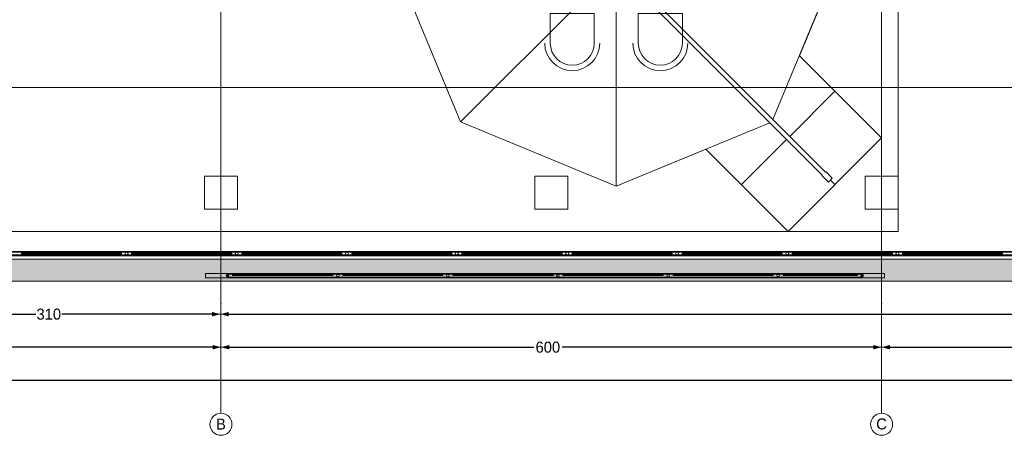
# Model space of a CAD drawing. Header units: inches. Extents: x -79624 to 52587, y -27526 to 10116.
# Tile 6 of 256: x 5606 to 14548, y -27526 to -23751. Entities that reach past the tile are written whole.
import ezdxf
from ezdxf.enums import TextEntityAlignment as Align

# ---------------------------------------------------------------- set-up
doc = ezdxf.new("R2010")
doc.units = ezdxf.units.IN
doc.header["$MEASUREMENT"] = 0
doc.set_wipeout_variables(frame=1)
doc.linetypes.add('Wipeout_Contour', pattern=[1000, 0, -1000])
for name, color, linetype, lineweight in [('2D Drafting - General_Pen_No__2', 8, 'Continuous', 15), ('Interior - Stair & Railing_Pen_No__1', 7, 'Continuous', 13), ('New_2D Drafting - General_Pen_No__2', 8, 'Continuous', 15), ('New_Interior - Furniture _Pen_No__1', 7, 'Continuous', 13), ('New_Interior - Furniture _Pen_No__101', 252, 'Continuous', 13), ('Structural - Bearing_Pen_No__1', 7, 'Continuous', 13)]:
    doc.layers.add(name, color=color, linetype=linetype, lineweight=lineweight)
for name, color, linetype, lineweight, true_color in [('2D Drafting - General_Pen_No__81', 7, 'Continuous', 20, 0x6a6a6a), ('New_Interior - Stair & Railing_Pen_No__102', 7, 'Continuous', 13, 0xcccccc), ('Structural - Bearing_Pen_No__88', 7, 'Continuous', 20, 0xfd4435), ('Structural - Bearing_Pen_No__89', 7, 'Continuous', 20, 0x71cebe), ('Structural - Grid_Pen_No__81', 7, 'Continuous', 20, 0x6a6a6a)]:
    doc.layers.add(name, color=color, linetype=linetype, lineweight=lineweight, true_color=true_color)
for name, color, linetype in [('Dimensioning - General', 7, 'Continuous'), ('Interior - Stair & Railing', 7, 'Continuous'), ('New_Interior - Stair & Railing', 7, 'Continuous'), ('Structural - Bearing', 7, 'Continuous'), ('Structural - Grid', 7, 'Continuous')]:
    doc.layers.add(name, color=color, linetype=linetype)
doc.styles.add('GENERATED_STYLE_1', font='txt')
doc.dimstyles.new('GENERATED_STYLE__1', dxfattribs={"dimtxt": 100, "dimasz": 76, "dimexe": 0.18, "dimexo": 0.0625, "dimgap": 0, "dimtad": 0, "dimdec": 0, "dimlfac": 0.1, "dimzin": 0, "dimdsep": 46, "dimtxsty": 'GENERATED_STYLE_1', "dimblk": 'ARROWHEAD_5', "dimblk1": 'ARROWHEAD_5', "dimblk2": 'ARROWHEAD_5', "dimcen": 0.09, "dimse1": 1, "dimse2": 1, "dimclrd": 7, "dimclre": 7, "dimclrt": 7, "dimadec": 0, "dimazin": 0, "dimtfac": 1, "dimtdec": 4, "dimtmove": 0, "dimatfit": 3, "dimfxl": 1, "dimtolj": 1, "dimtzin": 0, "dimarcsym": 0})
doc.dimstyles.new('GENERATED_STYLE__2', dxfattribs={"dimtxt": 100, "dimasz": 76, "dimexe": 0.18, "dimexo": 0.0625, "dimgap": 0, "dimtad": 0, "dimtih": 1, "dimtoh": 1, "dimdec": 0, "dimlfac": 0.1, "dimzin": 0, "dimdsep": 46, "dimtxsty": 'GENERATED_STYLE_1', "dimblk": 'ARROWHEAD_5', "dimblk1": 'ARROWHEAD_5', "dimblk2": 'ARROWHEAD_5', "dimcen": 0.09, "dimse1": 1, "dimse2": 1, "dimclrd": 7, "dimclre": 7, "dimclrt": 7, "dimadec": 0, "dimazin": 0, "dimtfac": 1, "dimtdec": 4, "dimtmove": 0, "dimatfit": 3, "dimfxl": 1, "dimtolj": 1, "dimtzin": 0, "dimarcsym": 0})

# ---------------------------------------------------------------- blocks, each defined once
blk = doc.blocks.new('Column_10', base_point=(-41008.8, 13705.4))
at = {"color": 254, "linetype": 'Wipeout_Contour', "lineweight": 0, "ltscale": 172954.577407}
blk.add_wipeout([(-41158.8, 13555.4), (-40858.8, 13555.4), (-40858.8, 13855.4), (-41158.8, 13855.4)], dxfattribs=at).dxf.layer = 'Structural - Bearing'
at = {"layer": 'Structural - Bearing_Pen_No__88', "color": 20, "linetype": 'Continuous', "lineweight": 20, "true_color": 0xfd4435, "flags": 128}
blk.add_lwpolyline([(-41158.8, 13555.4), (-40858.8, 13555.4), (-40858.8, 13855.4), (-41158.8, 13855.4)], close=True, dxfattribs=at)
blk = doc.blocks.new('Column_15', base_point=(-38008.8, 13705.4))
at = {"color": 254, "linetype": 'Wipeout_Contour', "lineweight": 0, "ltscale": 161618.199116}
blk.add_wipeout([(-38158.8, 13555.4), (-37858.8, 13555.4), (-37858.8, 13855.4), (-38158.8, 13855.4)], dxfattribs=at).dxf.layer = 'Structural - Bearing'
at = {"layer": 'Structural - Bearing_Pen_No__88', "color": 20, "linetype": 'Continuous', "lineweight": 20, "true_color": 0xfd4435, "flags": 128}
blk.add_lwpolyline([(-38158.8, 13555.4), (-37858.8, 13555.4), (-37858.8, 13855.4), (-38158.8, 13855.4)], close=True, dxfattribs=at)
blk = doc.blocks.new('Column_20', base_point=(-35008.8, 13705.4))
at = {"color": 254, "linetype": 'Wipeout_Contour', "lineweight": 0, "ltscale": 150384.835453}
blk.add_wipeout([(-35158.8, 13555.4), (-34858.8, 13555.4), (-34858.8, 13855.4), (-35158.8, 13855.4)], dxfattribs=at).dxf.layer = 'Structural - Bearing'
at = {"layer": 'Structural - Bearing_Pen_No__88', "color": 20, "linetype": 'Continuous', "lineweight": 20, "true_color": 0xfd4435, "flags": 128}
blk.add_lwpolyline([(-35158.8, 13555.4), (-34858.8, 13555.4), (-34858.8, 13855.4), (-35158.8, 13855.4)], close=True, dxfattribs=at)
blk = doc.blocks.new('Slab_1', base_point=(-47183.8, 32838))
at = {"layer": 'Structural - Bearing_Pen_No__89', "color": 123, "linetype": 'Continuous', "lineweight": 20, "true_color": 0x71cebe, "flags": 128}
blk.add_lwpolyline([(-47183.8, 32838), (-47183.8, 12903.1), (2744.3, 12903.1), (2744.3, 39238), (-23183.8, 39238), (-23183.8, 32838)], close=True, dxfattribs=at)
blk = doc.blocks.new('Wall_2', base_point=(-47183.8, 12903.1))
at = {"color": 254, "linetype": 'Wipeout_Contour', "lineweight": 0, "ltscale": 124000.064232}
blk.add_wipeout([(2544.3, 13103.1), (-46983.8, 13103.1), (-46983.8, 12903.1), (2544.3, 12903.1)], dxfattribs=at).dxf.layer = 'Structural - Bearing'
at = {"layer": 'Structural - Bearing_Pen_No__1', "color": 7, "linetype": 'Continuous', "lineweight": 13, "flags": 128}
for points in [[(2544.3, 13103.1), (-46983.8, 13103.1)], [(-46983.8, 12903.1), (2744.3, 12903.1)]]:
    blk.add_lwpolyline(points, dxfattribs=at)
blk = doc.blocks.new('Railing_1')
at = {"layer": 'Interior - Stair & Railing_Pen_No__1', "color": 7, "linetype": 'Continuous', "lineweight": 13}
for p, q in [((-40947.9, 12973.1), (-41147.9, 12973.1)), ((-41147.9, 12973.1), (-41147.9, 12933.1)), ((-35183.8, 12973.1), (-40947.9, 12973.1)), ((-34983.8, 12973.1), (-35183.8, 12973.1)), ((-34983.8, 12933.1), (-34983.8, 12973.1)), ((-41147.9, 12933.1), (-40947.9, 12933.1)), ((-40947.9, 12933.1), (-35183.8, 12933.1)), ((-35183.8, 12933.1), (-34983.8, 12933.1))]:
    blk.add_line(p, q, dxfattribs=at)
at = {"layer": 'Interior - Stair & Railing_Pen_No__1', "color": 7, "linetype": 'Continuous', "lineweight": 13, "flags": 128}
for points in [[(-40947.9, 12941.1, 1), (-40947.9, 12965.1, 1)], [(-39947.9, 12941.1, 1), (-39947.9, 12965.1, 1)], [(-38947.9, 12941.1, 1), (-38947.9, 12965.1, 1)], [(-37947.9, 12941.1, 1), (-37947.9, 12965.1, 1)], [(-36947.9, 12941.1, 1), (-36947.9, 12965.1, 1)], [(-35947.9, 12941.1, 1), (-35947.9, 12965.1, 1)], [(-35183.8, 12941.1, 1), (-35183.8, 12965.1, 1)]]:
    blk.add_lwpolyline(points, format="xyb", close=True, dxfattribs=at)
for points in [[(-40947.9, 12965.6), (-40947.9, 12940.6), (-35183.8, 12940.6), (-35183.8, 12965.6)], [(-40902.9, 12961.1), (-40902.9, 12953.1), (-39992.9, 12953.1), (-39992.9, 12961.1)], [(-39902.9, 12961.1), (-39902.9, 12953.1), (-38992.9, 12953.1), (-38992.9, 12961.1)], [(-38902.9, 12961.1), (-38902.9, 12953.1), (-37992.9, 12953.1), (-37992.9, 12961.1)], [(-37902.9, 12961.1), (-37902.9, 12953.1), (-36992.9, 12953.1), (-36992.9, 12961.1)], [(-36902.9, 12961.1), (-36902.9, 12953.1), (-35992.9, 12953.1), (-35992.9, 12961.1)], [(-35902.9, 12961.1), (-35902.9, 12953.1), (-35228.8, 12953.1), (-35228.8, 12961.1)]]:
    blk.add_lwpolyline(points, close=True, dxfattribs=at)
blk = doc.blocks.new('Railing_5')
at = {"layer": 'New_Interior - Stair & Railing_Pen_No__102', "color": 254, "linetype": 'Continuous', "lineweight": 13, "true_color": 0xcccccc}
for p, q in [((2482.3, 13165.1), (-46853.3, 13165.1)), ((2474.3, 13173.1), (-46845.3, 13173.1)), ((-46885.3, 13133.1), (2514.3, 13133.1)), ((-46877.3, 13141.1), (2506.3, 13141.1))]:
    blk.add_line(p, q, dxfattribs=at)
at = {"layer": 'New_Interior - Stair & Railing_Pen_No__102', "color": 254, "linetype": 'Continuous', "lineweight": 13, "true_color": 0xcccccc, "flags": 128}
for points in [[(-42820.3, 13157.1), (-42820.3, 13149.1), (-41910.3, 13149.1), (-41910.3, 13157.1)], [(-41820.3, 13157.1), (-41820.3, 13149.1), (-40910.3, 13149.1), (-40910.3, 13157.1)], [(-40820.3, 13157.1), (-40820.3, 13149.1), (-39910.3, 13149.1), (-39910.3, 13157.1)], [(-39820.3, 13157.1), (-39820.3, 13149.1), (-38910.3, 13149.1), (-38910.3, 13157.1)], [(-38820.3, 13157.1), (-38820.3, 13149.1), (-37910.3, 13149.1), (-37910.3, 13157.1)], [(-37820.3, 13157.1), (-37820.3, 13149.1), (-36910.3, 13149.1), (-36910.3, 13157.1)], [(-36820.3, 13157.1), (-36820.3, 13149.1), (-35910.3, 13149.1), (-35910.3, 13157.1)], [(-35820.3, 13157.1), (-35820.3, 13149.1), (-34910.3, 13149.1), (-34910.3, 13157.1)], [(-34820.3, 13157.1), (-34820.3, 13149.1), (-33910.3, 13149.1), (-33910.3, 13157.1)]]:
    blk.add_lwpolyline(points, close=True, dxfattribs=at)
for points in [[(-41865.3, 13140.1, 1), (-41865.3, 13166.1, 1)], [(-40865.3, 13140.1, 1), (-40865.3, 13166.1, 1)], [(-39865.3, 13140.1, 1), (-39865.3, 13166.1, 1)], [(-38865.3, 13140.1, 1), (-38865.3, 13166.1, 1)], [(-37865.3, 13140.1, 1), (-37865.3, 13166.1, 1)], [(-36865.3, 13140.1, 1), (-36865.3, 13166.1, 1)], [(-35865.3, 13140.1, 1), (-35865.3, 13166.1, 1)], [(-34865.3, 13140.1, 1), (-34865.3, 13166.1, 1)]]:
    blk.add_lwpolyline(points, format="xyb", close=True, dxfattribs=at)
blk = doc.blocks.new('Standard grid marker')
at = {"layer": 'Structural - Grid_Pen_No__81', "color": 251, "linetype": 'Continuous', "lineweight": 20, "true_color": 0x6a6a6a}
blk.add_line((1000, 0), (51328.1, 0), dxfattribs=at)
at = {"layer": 'Structural - Grid_Pen_No__81', "color": 251, "lineweight": 20, "true_color": 0x6a6a6a, "style": 'GENERATED_STYLE_1'}
for tag, p in [('AC_MarkerText_1_0', (-100, -144)), ('AC_MarkerText_1_1', (52428.1, -144))]:
    blk.add_attdef(tag, text='', height=100, rotation=180, dxfattribs=at).set_placement(p, align=Align.TOP_CENTER)
blk = doc.blocks.new('Standard grid marker_2')
at = {"layer": 'Structural - Grid_Pen_No__81', "color": 251, "linetype": 'Continuous', "lineweight": 20, "true_color": 0x6a6a6a}
for q in [(0, 0), (27734.9, 0)]:
    blk.add_line((1000, 0), q, dxfattribs=at)
blk.add_circle((-100, 0), 100, dxfattribs=at)
blk.add_point((1000, 0), dxfattribs=at)
blk.add_point((1000, 0), dxfattribs=at)
at = {"layer": 'Structural - Grid_Pen_No__81', "color": 251, "lineweight": 20, "true_color": 0x6a6a6a, "style": 'GENERATED_STYLE_1'}
for tag, p in [('AC_MarkerText_1_0', (-1.5, -46.7)), ('AC_MarkerText_1_1', (28933.4, -46.7))]:
    blk.add_attdef(tag, text='', height=100, rotation=270, dxfattribs=at).set_placement(p, align=Align.TOP_CENTER)
blk = doc.blocks.new('Dining Table Rectangle')
at = {"layer": 'New_Interior - Furniture _Pen_No__101', "color": 252, "linetype": 'Continuous', "lineweight": 13, "flags": 128}
for points in [[(-600, 430), (-200, 430), (-200, 700, 1), (-600, 700)], [(200, 430), (600, 430), (600, 700, 1), (200, 700)], [(-830, -200), (-830, 200), (-1100, 200, 1), (-1100, -200)], [(830, 200), (830, -200), (1100, -200, 1), (1100, 200)], [(-600, -430), (-200, -430), (-200, -700, -1), (-600, -700)], [(200, -430), (600, -430), (600, -700, -1), (200, -700)]]:
    blk.add_lwpolyline(points, format="xyb", close=True, dxfattribs=at)
blk.add_lwpolyline([(-800, -400), (800, -400), (800, 400), (-800, 400)], close=True, dxfattribs=at)
at = {"layer": 'New_Interior - Furniture _Pen_No__101', "color": 252, "linetype": 'Continuous', "lineweight": 13}
for centre, start, end in [((-400, 700), 0, 180), ((400, 700), 0, 180), ((-1100, 0), 90, 270), ((1100, 0), 270, 90), ((-400, -700), 180, 0), ((400, -700), 180, 0)]:
    blk.add_arc(centre, 250, start, end, dxfattribs=at)
blk = doc.blocks.new('Parasol')
at = {"layer": 'New_Interior - Furniture _Pen_No__1', "color": 7, "linetype": 'Continuous', "lineweight": 13}
for p, q in [((0, 20), (0, 2000)), ((-14.1, 14.1), (-1414.2, 1414.2)), ((1414.2, 1414.2), (20, 20)), ((1414.2, 1414.2), (1991.7, 20)), ((2207.1, 20), (2207.1, 600)), ((-20, 0), (-2000, 0)), ((2665.1, 20), (0, 20)), ((2749.1, 25), (2665.1, 25)), ((2665.1, 25), (2665.1, 20)), ((2749.1, -25), (2749.1, 25)), ((2749.1, 0), (2807.1, 0)), ((-14.1, -14.1), (-1414.2, -1414.2)), ((0, -20), (2665.1, -20)), ((0, -20), (0, -2000)), ((1414.2, -1414.2), (20, -20)), ((1414.2, -1414.2), (1991.7, -20)), ((2207.1, -20), (2207.1, -600)), ((2665.1, -20), (2665.1, -25)), ((2665.1, -25), (2749.1, -25))]:
    blk.add_line(p, q, dxfattribs=at)
at = {"layer": 'New_Interior - Furniture _Pen_No__1', "color": 7, "linetype": 'Continuous', "lineweight": 13, "flags": 128}
blk.add_lwpolyline([(-2000, 0), (-1414.2, -1414.2), (0, -2000), (1414.2, -1414.2), (1751.5, -600), (2807.1, -600), (2807.1, 600), (1751.5, 600), (1414.2, 1414.2), (0, 2000), (-1414.2, 1414.2)], close=True, dxfattribs=at)
at = {"layer": 'New_Interior - Furniture _Pen_No__1', "color": 7, "linetype": 'Continuous', "lineweight": 13}
blk.add_arc((0, 0), 20, 90, 270, dxfattribs=at)
blk = doc.blocks.new('ARROWHEAD_5')
at = {"linetype": 'Continuous', "lineweight": 0}
blk.add_hatch(color=0, dxfattribs=at).paths.add_polyline_path([(-1, 0.2679), (0, 0), (-1, -0.2679)])
at = {"color": 0, "linetype": 'Continuous', "lineweight": 0}
blk.add_line((0, 0), (-1, 0), dxfattribs=at)
blk = doc.blocks.new('*D249')
at = {"layer": 'Defpoints', "color": 0, "linetype": 'Continuous', "transparency": 16777216}
for p in [(358.6, 209.2), (25258.6, 209.2), (1258.6, -26125.7)]:
    blk.add_point(p, dxfattribs=at)
at = {"layer": 'Dimensioning - General', "color": 7, "linetype": 'Continuous', "lineweight": -2, "transparency": 16777216}
for p, q in [((358.6, 133.2), (358.6, -12795.7)), ((358.6, -26049.7), (358.6, -13148.1))]:
    blk.add_line(p, q, dxfattribs=at)
at = {"layer": 'Dimensioning - General', "color": 7, "linetype": 'Continuous', "lineweight": -2, "transparency": 16777216, "xscale": 76.00000000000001, "yscale": 76.00000000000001, "zscale": 76.00000000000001}
for p, rotation in [((358.6, 209.2), 90), ((358.6, -26125.7), 270)]:
    blk.add_blockref('ARROWHEAD_5', p, dxfattribs=dict(at, rotation=rotation))
at = {"layer": 'Dimensioning - General', "color": 7, "linetype": 'Continuous', "lineweight": 13, "transparency": 16777216, "insert": (358.6, -12971.9), "char_height": 100, "attachment_point": 5, "rotation": 90, "style": 'GENERATED_STYLE_1'}
blk.add_mtext('\\A1;2633', dxfattribs=at)
blk = doc.blocks.new('*D261')
at = {"layer": 'Defpoints', "color": 0, "linetype": 'Continuous', "transparency": 16777216}
for p in [(1258.6, -26125.7), (51186.6, -26125.7), (51186.6, -27025.7)]:
    blk.add_point(p, dxfattribs=at)
at = {"layer": 'Dimensioning - General', "color": 7, "linetype": 'Continuous', "lineweight": -2, "transparency": 16777216}
for p, q in [((1334.6, -27025.7), (26032.3, -27025.7)), ((51110.6, -27025.7), (26384.7, -27025.7))]:
    blk.add_line(p, q, dxfattribs=at)
at = {"layer": 'Dimensioning - General', "color": 7, "linetype": 'Continuous', "lineweight": -2, "transparency": 16777216, "xscale": 76.00000000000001, "yscale": 76.00000000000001, "zscale": 76.00000000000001, "rotation": 180}
blk.add_blockref('ARROWHEAD_5', (1258.6, -27025.7), dxfattribs=at)
at = {"layer": 'Dimensioning - General', "color": 7, "linetype": 'Continuous', "lineweight": -2, "transparency": 16777216, "xscale": 76.00000000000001, "yscale": 76.00000000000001, "zscale": 76.00000000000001}
blk.add_blockref('ARROWHEAD_5', (51186.6, -27025.7), dxfattribs=at)
at = {"layer": 'Dimensioning - General', "color": 7, "linetype": 'Continuous', "lineweight": 13, "transparency": 16777216, "insert": (26208.5, -27025.7), "char_height": 100, "attachment_point": 5, "style": 'GENERATED_STYLE_1'}
blk.add_mtext('\\A1;4993', dxfattribs=at)
blk = doc.blocks.new('*D263')
at = {"layer": 'Defpoints', "color": 0, "linetype": 'Continuous', "transparency": 16777216}
for p in [(7429, -14429.1), (4328.9, -22989.9), (7429, -26425.7)]:
    blk.add_point(p, dxfattribs=at)
at = {"layer": 'Dimensioning - General', "color": 7, "linetype": 'Continuous', "lineweight": -2, "transparency": 16777216}
for p, q in [((4404.9, -26425.7), (5751.4, -26425.7)), ((7353, -26425.7), (5989.5, -26425.7))]:
    blk.add_line(p, q, dxfattribs=at)
at = {"layer": 'Dimensioning - General', "color": 7, "linetype": 'Continuous', "lineweight": -2, "transparency": 16777216, "xscale": 76.00000000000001, "yscale": 76.00000000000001, "zscale": 76.00000000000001, "rotation": 180}
blk.add_blockref('ARROWHEAD_5', (4328.9, -26425.7), dxfattribs=at)
at = {"layer": 'Dimensioning - General', "color": 7, "linetype": 'Continuous', "lineweight": -2, "transparency": 16777216, "xscale": 76.00000000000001, "yscale": 76.00000000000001, "zscale": 76.00000000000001}
blk.add_blockref('ARROWHEAD_5', (7429, -26425.7), dxfattribs=at)
at = {"layer": 'Dimensioning - General', "color": 7, "linetype": 'Continuous', "lineweight": 13, "transparency": 16777216, "insert": (5870.4, -26425.7), "char_height": 100, "attachment_point": 5, "style": 'GENERATED_STYLE_1'}
blk.add_mtext('\\A1;310', dxfattribs=at)
blk = doc.blocks.new('*D264')
at = {"layer": 'Defpoints', "color": 0, "linetype": 'Continuous', "transparency": 16777216}
for p in [(7429, -14429.1), (51186.6, -26125.7), (51186.6, -26425.7)]:
    blk.add_point(p, dxfattribs=at)
at = {"layer": 'Dimensioning - General', "color": 7, "linetype": 'Continuous', "lineweight": -2, "transparency": 16777216}
for p, q in [((7505, -26425.7), (29120.8, -26425.7)), ((51110.6, -26425.7), (29468.5, -26425.7))]:
    blk.add_line(p, q, dxfattribs=at)
at = {"layer": 'Dimensioning - General', "color": 7, "linetype": 'Continuous', "lineweight": -2, "transparency": 16777216, "xscale": 76.00000000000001, "yscale": 76.00000000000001, "zscale": 76.00000000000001, "rotation": 180}
blk.add_blockref('ARROWHEAD_5', (7429, -26425.7), dxfattribs=at)
at = {"layer": 'Dimensioning - General', "color": 7, "linetype": 'Continuous', "lineweight": -2, "transparency": 16777216, "xscale": 76.00000000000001, "yscale": 76.00000000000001, "zscale": 76.00000000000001}
blk.add_blockref('ARROWHEAD_5', (51186.6, -26425.7), dxfattribs=at)
at = {"layer": 'Dimensioning - General', "color": 7, "linetype": 'Continuous', "lineweight": 13, "transparency": 16777216, "insert": (29294.7, -26425.7), "char_height": 100, "attachment_point": 5, "style": 'GENERATED_STYLE_1'}
blk.add_mtext('\\A1;4376', dxfattribs=at)
blk = doc.blocks.new('*D265')
at = {"layer": 'Defpoints', "color": 0, "linetype": 'Continuous', "transparency": 16777216}
for p in [(1433.6, -26722.8), (7433.6, -26725.7), (7433.6, -26748.7)]:
    blk.add_point(p, dxfattribs=at)
at = {"layer": 'Dimensioning - General', "color": 7, "linetype": 'Continuous', "lineweight": -2, "transparency": 16777216}
for p, q in [((1509.6, -26725.7), (4274, -26725.7)), ((7357.6, -26725.7), (4531.2, -26725.7))]:
    blk.add_line(p, q, dxfattribs=at)
at = {"layer": 'Dimensioning - General', "color": 7, "linetype": 'Continuous', "lineweight": -2, "transparency": 16777216, "xscale": 76.00000000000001, "yscale": 76.00000000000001, "zscale": 76.00000000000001, "rotation": 180}
blk.add_blockref('ARROWHEAD_5', (1433.6, -26725.7), dxfattribs=at)
at = {"layer": 'Dimensioning - General', "color": 7, "linetype": 'Continuous', "lineweight": -2, "transparency": 16777216, "xscale": 76.00000000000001, "yscale": 76.00000000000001, "zscale": 76.00000000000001}
blk.add_blockref('ARROWHEAD_5', (7433.6, -26725.7), dxfattribs=at)
at = {"layer": 'Dimensioning - General', "color": 7, "linetype": 'Continuous', "lineweight": 13, "transparency": 16777216, "insert": (4402.6, -26725.7), "char_height": 100, "attachment_point": 5, "style": 'GENERATED_STYLE_1'}
blk.add_mtext('\\A1;600', dxfattribs=at)
blk = doc.blocks.new('*D266')
at = {"layer": 'Defpoints', "color": 0, "linetype": 'Continuous', "transparency": 16777216}
for p in [(13433.6, -26704.2), (13433.6, -26725.7), (7433.6, -26748.7)]:
    blk.add_point(p, dxfattribs=at)
at = {"layer": 'Dimensioning - General', "color": 7, "linetype": 'Continuous', "lineweight": -2, "transparency": 16777216}
for p, q in [((7509.6, -26725.7), (10274, -26725.7)), ((13357.6, -26725.7), (10531.2, -26725.7))]:
    blk.add_line(p, q, dxfattribs=at)
at = {"layer": 'Dimensioning - General', "color": 7, "linetype": 'Continuous', "lineweight": -2, "transparency": 16777216, "xscale": 76.00000000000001, "yscale": 76.00000000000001, "zscale": 76.00000000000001, "rotation": 180}
blk.add_blockref('ARROWHEAD_5', (7433.6, -26725.7), dxfattribs=at)
at = {"layer": 'Dimensioning - General', "color": 7, "linetype": 'Continuous', "lineweight": -2, "transparency": 16777216, "xscale": 76.00000000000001, "yscale": 76.00000000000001, "zscale": 76.00000000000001}
blk.add_blockref('ARROWHEAD_5', (13433.6, -26725.7), dxfattribs=at)
at = {"layer": 'Dimensioning - General', "color": 7, "linetype": 'Continuous', "lineweight": 13, "transparency": 16777216, "insert": (10402.6, -26725.7), "char_height": 100, "attachment_point": 5, "style": 'GENERATED_STYLE_1'}
blk.add_mtext('\\A1;600', dxfattribs=at)
blk = doc.blocks.new('*D267')
at = {"layer": 'Defpoints', "color": 0, "linetype": 'Continuous', "transparency": 16777216}
for p in [(13433.6, -26704.2), (19433.6, -26696.8), (19433.6, -26725.7)]:
    blk.add_point(p, dxfattribs=at)
at = {"layer": 'Dimensioning - General', "color": 7, "linetype": 'Continuous', "lineweight": -2, "transparency": 16777216}
for p, q in [((13509.6, -26725.7), (16274, -26725.7)), ((19357.6, -26725.7), (16531.2, -26725.7))]:
    blk.add_line(p, q, dxfattribs=at)
at = {"layer": 'Dimensioning - General', "color": 7, "linetype": 'Continuous', "lineweight": -2, "transparency": 16777216, "xscale": 76.00000000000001, "yscale": 76.00000000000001, "zscale": 76.00000000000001, "rotation": 180}
blk.add_blockref('ARROWHEAD_5', (13433.6, -26725.7), dxfattribs=at)
at = {"layer": 'Dimensioning - General', "color": 7, "linetype": 'Continuous', "lineweight": -2, "transparency": 16777216, "xscale": 76.00000000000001, "yscale": 76.00000000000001, "zscale": 76.00000000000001}
blk.add_blockref('ARROWHEAD_5', (19433.6, -26725.7), dxfattribs=at)
at = {"layer": 'Dimensioning - General', "color": 7, "linetype": 'Continuous', "lineweight": 13, "transparency": 16777216, "insert": (16402.6, -26725.7), "char_height": 100, "attachment_point": 5, "style": 'GENERATED_STYLE_1'}
blk.add_mtext('\\A1;600', dxfattribs=at)
blk = doc.blocks.new('*D274')
at = {"layer": 'Defpoints', "color": 0, "linetype": 'Continuous', "transparency": 16777216}
for p in [(4328.9, -22989.9), (51786.6, -22989.9), (51186.6, -26125.7)]:
    blk.add_point(p, dxfattribs=at)
at = {"layer": 'Dimensioning - General', "color": 7, "linetype": 'Continuous', "lineweight": -2, "transparency": 16777216}
for p, q in [((51786.6, -23065.9), (51786.6, -24435.3)), ((51786.6, -26049.7), (51786.6, -24678.2))]:
    blk.add_line(p, q, dxfattribs=at)
at = {"layer": 'Dimensioning - General', "color": 7, "linetype": 'Continuous', "lineweight": -2, "transparency": 16777216, "xscale": 76.00000000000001, "yscale": 76.00000000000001, "zscale": 76.00000000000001}
for p, rotation in [((51786.6, -22989.9), 90), ((51786.6, -26125.7), 270)]:
    blk.add_blockref('ARROWHEAD_5', p, dxfattribs=dict(at, rotation=rotation))
at = {"layer": 'Dimensioning - General', "color": 7, "linetype": 'Continuous', "lineweight": 13, "transparency": 16777216, "insert": (51786.6, -24556.8), "char_height": 100, "attachment_point": 5, "rotation": 90, "style": 'GENERATED_STYLE_1'}
blk.add_mtext('\\A1;314', dxfattribs=at)

msp = doc.modelspace()

# ---------------------------------------------------------------- block references
at = {"layer": 'New_Interior - Furniture _Pen_No__101', "color": 252, "linetype": 'Continuous', "lineweight": 13, "zscale": 1000}
msp.add_blockref('Dining Table Rectangle', (11024.36763, -23264.22244), dxfattribs=at)
at = {"layer": 'Structural - Bearing', "color": 11, "lineweight": 13, "true_color": 0xfd8379}
for name, p in [('Column_10', (7433.55593, -25323.41075)), ('Column_15', (10433.55593, -25323.41075)), ('Column_20', (13433.55593, -25323.41075))]:
    msp.add_blockref(name, p, dxfattribs=at)
at = {"layer": 'Structural - Grid', "color": 8, "linetype": 'Continuous', "lineweight": 15, "zscale": 1000, "rotation": 180}
msp.add_blockref('Standard grid marker', (52386.62821, -24365.79663), dxfattribs=at)

# ---------------------------------------------------------------- dimensions: what is measured, and where the dimension line sits
at = {"layer": 'Dimensioning - General', "color": 7, "linetype": 'Continuous', "lineweight": 13}
for base, p1, p2, picture, middle in [((7433.55593, -26725.72242), (1433.55593, -26722.75099), (7433.55593, -26748.65767), '*D265', (4402.61944, -26725.72242)), ((13433.55593, -26725.72242), (7433.55593, -26748.65767), (13433.55593, -26704.24622), '*D266', (10402.61944, -26725.72242)), ((19433.55593, -26725.72242), (13433.55593, -26704.24622), (19433.55593, -26696.84432), '*D267', (16402.61944, -26725.72242))]:
    dim = msp.add_linear_dim(base=base, p1=p1, p2=p2, dimstyle='GENERATED_STYLE__2', dxfattribs=at)
    dim.commit()
    dim.dimension.update_dxf_attribs({"geometry": picture, "text_midpoint": middle, "dimtype": 160})

# ---------------------------------------------------------------- next in the draw order: linework, layer by layer
at = {"layer": 'New_2D Drafting - General_Pen_No__2', "color": 8, "linetype": 'Continuous', "lineweight": 15, "flags": 128}
msp.add_lwpolyline([(4383.55593, -25673.41075), (13583.55593, -25673.41075), (13583.55593, -16864.10447), (4383.55593, -16864.10447)], close=True, dxfattribs=at)

# ---------------------------------------------------------------- next in the draw order: block references
at = {"layer": 'Structural - Bearing', "color": 123, "linetype": 'Continuous', "lineweight": 20, "true_color": 0x71cebe}
msp.add_blockref('Slab_1', (1258.55593, -6190.79663), dxfattribs=at)

# ---------------------------------------------------------------- next in the draw order: block references
at = {"layer": 'Structural - Bearing', "color": 7, "lineweight": 35}
msp.add_blockref('Wall_2', (1258.55593, -26125.72241), dxfattribs=at)

# ---------------------------------------------------------------- next in the draw order: hatches: boundary and pattern name
at = {"layer": '2D Drafting - General_Pen_No__81', "linetype": 'Continuous', "lineweight": 0, "true_color": 0x4f4f4f}
h = msp.add_hatch(color=251, dxfattribs=at)
h.paths.add_polyline_path([(1258.55593, -26125.72241), (51186.62821, -26125.72241), (51186.62821, 209.20337), (25258.55593, 209.20337), (25258.55593, -6190.79663), (1258.55593, -6190.79663)])
h.paths.add_polyline_path([(1458.55593, -25925.72241), (50986.62821, -25925.72241), (50986.62821, 9.20337), (25458.55593, 9.20337), (25458.55593, -6390.79663), (1458.55593, -6390.79663)], flags=0)

# ---------------------------------------------------------------- next in the draw order: linework, layer by layer
at = {"layer": '2D Drafting - General_Pen_No__2', "color": 8, "linetype": 'Continuous', "lineweight": 15, "flags": 128}
for points in [[(1258.55593, -26125.72241), (51186.62821, -26125.72241), (51186.62821, 209.20337), (25258.55593, 209.20337), (25258.55593, -6190.79663), (1258.55593, -6190.79663)], [(1458.55593, -25925.72241), (50986.62821, -25925.72241), (50986.62821, 9.20337), (25458.55593, 9.20337), (25458.55593, -6390.79663), (1458.55593, -6390.79663)]]:
    msp.add_lwpolyline(points, close=True, dxfattribs=at)

# ---------------------------------------------------------------- next in the draw order: block references
at = {"layer": 'Interior - Stair & Railing', "color": 7, "linetype": 'Continuous', "lineweight": 13}
msp.add_blockref('Railing_1', (48442.34395, -39028.7776), dxfattribs=at)
at = {"layer": 'New_Interior - Furniture _Pen_No__1', "color": 7, "linetype": 'Continuous', "lineweight": 13, "xscale": -1, "zscale": 1000, "rotation": 135.0000000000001}
msp.add_blockref('Parasol', (11024.36763, -23264.22244), dxfattribs=at)
at = {"layer": 'New_Interior - Stair & Railing', "color": 7, "linetype": 'Continuous', "lineweight": 13}
msp.add_blockref('Railing_5', (48442.34395, -39028.7776), dxfattribs=at)
at = {"layer": 'Structural - Grid', "color": 8, "linetype": 'Continuous', "lineweight": 15}
ref = msp.add_blockref('Standard grid marker_2', (7433.55593, -27325.72241), dxfattribs=dict(at, zscale=1000, rotation=90))
ref.add_attrib('AC_MarkerText_1', 'B', dxfattribs={"layer": 'Structural - Grid_Pen_No__81', "color": 251, "lineweight": 20, "true_color": 0x6a6a6a, "height": 100, "rotation": 360, "style": 'GENERATED_STYLE_1'}).set_placement((7433.55593, -27373.90424), align=Align.TOP_CENTER)
ref = msp.add_blockref('Standard grid marker_2', (13433.55593, -27325.72241), dxfattribs=dict(at, zscale=1000, rotation=90))
ref.add_attrib('AC_MarkerText_1', 'C', dxfattribs={"layer": 'Structural - Grid_Pen_No__81', "color": 251, "lineweight": 20, "true_color": 0x6a6a6a, "height": 100, "rotation": 360, "style": 'GENERATED_STYLE_1'}).set_placement((13433.55593, -27372.59515), align=Align.TOP_CENTER)

# ---------------------------------------------------------------- next in the draw order: dimensions: what is measured, and where the dimension line sits
at = {"layer": 'Dimensioning - General', "color": 7, "linetype": 'Continuous', "lineweight": 13}
for base, p1, p2, picture, middle in [((358.55594, 209.20337), (1258.55593, -26125.72241), (25258.55593, 209.20337), '*D249', (358.55594, -12971.91402)), ((51786.62821, -22989.93129), (51186.62821, -26125.72241), (4328.92608, -22989.93129), '*D274', (51786.62821, -24556.76335))]:
    dim = msp.add_linear_dim(base=base, p1=p1, p2=p2, angle=90, dimstyle='GENERATED_STYLE__1', dxfattribs=at)
    dim.commit()
    dim.dimension.update_dxf_attribs({"geometry": picture, "text_midpoint": middle, "dimtype": 160, "text_rotation": 90})
for base, p1, p2, picture, middle in [((7428.96845, -26425.72242), (4328.92608, -22989.93129), (7428.96845, -14429.12325), '*D263', (5870.41076, -26425.72242)), ((51186.62821, -26425.72242), (7428.96845, -14429.12325), (51186.62821, -26125.72241), '*D264', (29294.65282, -26425.72242)), ((51186.62821, -27025.72242), (1258.55593, -26125.72241), (51186.62821, -26125.72241), '*D261', (26208.50107, -27025.72242))]:
    dim = msp.add_linear_dim(base=base, p1=p1, p2=p2, dimstyle='GENERATED_STYLE__2', dxfattribs=at)
    dim.commit()
    dim.dimension.update_dxf_attribs({"geometry": picture, "text_midpoint": middle, "dimtype": 160})

doc.saveas('drawing.dxf')
